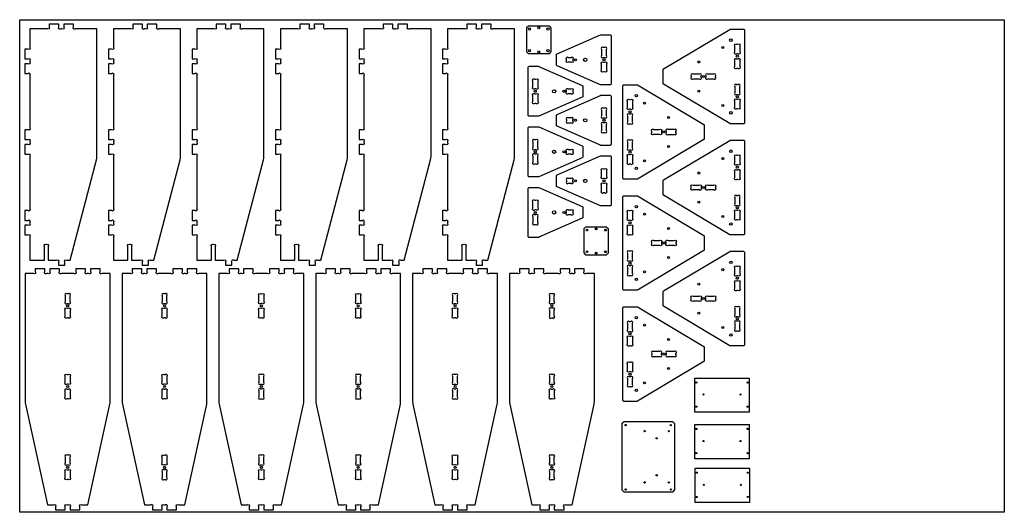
# Model space of a CAD drawing. Header units: millimetres. Extents: x 0 to 2440, y 0 to 1220.
import ezdxf

# ---------------------------------------------------------------- set-up
doc = ezdxf.new("R2010")
doc.units = ezdxf.units.MM
doc.header["$MEASUREMENT"] = 0
doc.layers.add('Cutout', color=3, linetype='Continuous', true_color=0x00ff00)
doc.layers.add('Material', color=254, linetype='Continuous', true_color=0xe6e6e6)

msp = doc.modelspace()

# ---------------------------------------------------------------- linework, layer by layer
at = {"layer": 'Cutout'}
for points in [[(25.1, 1151.6, -1), (20.6, 1147.1), (13.1, 1147.1), (13.1, 1123.1), (20.6, 1123.1, -1), (25.1, 1118.6), (25.1, 1115.6, -1), (20.6, 1111.1), (13.1, 1111.1), (13.1, 1087.1), (20.6, 1087.1, -1), (25.1, 1082.6), (25.1, 951.6, -1), (20.6, 947.1), (13.1, 947.1), (13.1, 923.1), (20.6, 923.1, -1), (25.1, 918.6), (25.1, 915.6, -1), (20.6, 911.1), (13.1, 911.1), (13.1, 887.1), (20.6, 887.1, -1), (25.1, 882.6), (25.1, 751.6, -1), (20.6, 747.1), (13.1, 747.1), (13.1, 723.1), (20.6, 723.1, -1), (25.1, 718.6), (25.1, 715.6, -1), (20.6, 711.1), (13.1, 711.1), (13.1, 687.1), (20.6, 687.1, -1), (25.1, 682.6), (25.1, 624.1), (61.2, 624.1), (61.2, 658.6, -0.994416), (65.7, 663.1, -0.994416), (70.2, 658.6), (70.2, 624.1), (91.6, 624.1, -1), (96.1, 619.6), (96.1, 612.1), (112.1, 612.1), (112.1, 619.6, -1), (116.7, 624.1), (125.1, 624.1), (190.4, 873.3, 0.064096), (191.4, 880.9), (191.4, 1197.1), (137.7, 1197.1, -1), (133.1, 1201.6), (133.1, 1209.1), (109.1, 1209.1), (109.1, 1201.6, -1), (104.6, 1197.1), (101.7, 1197.1, -1), (97.1, 1201.6), (97.1, 1209.1), (73.1, 1209.1), (73.1, 1201.6, -1), (68.6, 1197.1), (25.1, 1197.1)], [(232.1, 1151.6, -1), (227.6, 1147.1), (220.1, 1147.1), (220.1, 1123.1), (227.6, 1123.1, -1), (232.1, 1118.6), (232.1, 1115.6, -1), (227.6, 1111.1), (220.1, 1111.1), (220.1, 1087.1), (227.6, 1087.1, -1), (232.1, 1082.6), (232.1, 951.6, -1), (227.6, 947.1), (220.1, 947.1), (220.1, 923.1), (227.6, 923.1, -1), (232.1, 918.6), (232.1, 915.6, -1), (227.6, 911.1), (220.1, 911.1), (220.1, 887.1), (227.6, 887.1, -1), (232.1, 882.6), (232.1, 751.6, -1), (227.6, 747.1), (220.1, 747.1), (220.1, 723.1), (227.6, 723.1, -1), (232.1, 718.6), (232.1, 715.6, -1), (227.6, 711.1), (220.1, 711.1), (220.1, 687.1), (227.6, 687.1, -1), (232.1, 682.6), (232.1, 624.1), (268.2, 624.1), (268.2, 658.6, -0.994416), (272.7, 663.1, -0.994416), (277.2, 658.6), (277.2, 624.1), (298.6, 624.1, -1), (303.1, 619.6), (303.1, 612.1), (319.1, 612.1), (319.1, 619.6, -1), (323.7, 624.1), (332.1, 624.1), (397.4, 873.3, 0.064096), (398.4, 880.9), (398.4, 1197.1), (344.7, 1197.1, -1), (340.1, 1201.6), (340.1, 1209.1), (316.1, 1209.1), (316.1, 1201.6, -1), (311.6, 1197.1), (308.7, 1197.1, -1), (304.1, 1201.6), (304.1, 1209.1), (280.1, 1209.1), (280.1, 1201.6, -1), (275.6, 1197.1), (232.1, 1197.1)], [(439.1, 1151.6, -1), (434.6, 1147.1), (427.1, 1147.1), (427.1, 1123.1), (434.6, 1123.1, -1), (439.1, 1118.6), (439.1, 1115.6, -1), (434.6, 1111.1), (427.1, 1111.1), (427.1, 1087.1), (434.6, 1087.1, -1), (439.1, 1082.6), (439.1, 951.6, -1), (434.6, 947.1), (427.1, 947.1), (427.1, 923.1), (434.6, 923.1, -1), (439.1, 918.6), (439.1, 915.6, -1), (434.6, 911.1), (427.1, 911.1), (427.1, 887.1), (434.6, 887.1, -1), (439.1, 882.6), (439.1, 751.6, -1), (434.6, 747.1), (427.1, 747.1), (427.1, 723.1), (434.6, 723.1, -1), (439.1, 718.6), (439.1, 715.6, -1), (434.6, 711.1), (427.1, 711.1), (427.1, 687.1), (434.6, 687.1, -1), (439.1, 682.6), (439.1, 624.1), (475.2, 624.1), (475.2, 658.6, -0.994416), (479.7, 663.1, -0.994416), (484.2, 658.6), (484.2, 624.1), (505.6, 624.1, -1), (510.1, 619.6), (510.1, 612.1), (526.1, 612.1), (526.1, 619.6, -1), (530.7, 624.1), (539.1, 624.1), (604.4, 873.3, 0.064096), (605.4, 880.9), (605.4, 1197.1), (551.7, 1197.1, -1), (547.1, 1201.6), (547.1, 1209.1), (523.1, 1209.1), (523.1, 1201.6, -1), (518.6, 1197.1), (515.7, 1197.1, -1), (511.1, 1201.6), (511.1, 1209.1), (487.1, 1209.1), (487.1, 1201.6, -1), (482.6, 1197.1), (439.1, 1197.1)], [(646.1, 1151.6, -1), (641.6, 1147.1), (634.1, 1147.1), (634.1, 1123.1), (641.6, 1123.1, -1), (646.1, 1118.6), (646.1, 1115.6, -1), (641.6, 1111.1), (634.1, 1111.1), (634.1, 1087.1), (641.6, 1087.1, -1), (646.1, 1082.6), (646.1, 951.6, -1), (641.6, 947.1), (634.1, 947.1), (634.1, 923.1), (641.6, 923.1, -1), (646.1, 918.6), (646.1, 915.6, -1), (641.6, 911.1), (634.1, 911.1), (634.1, 887.1), (641.6, 887.1, -1), (646.1, 882.6), (646.1, 751.6, -1), (641.6, 747.1), (634.1, 747.1), (634.1, 723.1), (641.6, 723.1, -1), (646.1, 718.6), (646.1, 715.6, -1), (641.6, 711.1), (634.1, 711.1), (634.1, 687.1), (641.6, 687.1, -1), (646.1, 682.6), (646.1, 624.1), (682.2, 624.1), (682.2, 658.6, -0.994416), (686.7, 663.1, -0.994416), (691.2, 658.6), (691.2, 624.1), (712.6, 624.1, -1), (717.1, 619.6), (717.1, 612.1), (733.1, 612.1), (733.1, 619.6, -1), (737.7, 624.1), (746.1, 624.1), (811.4, 873.3, 0.064096), (812.4, 880.9), (812.4, 1197.1), (758.7, 1197.1, -1), (754.1, 1201.6), (754.1, 1209.1), (730.1, 1209.1), (730.1, 1201.6, -1), (725.6, 1197.1), (722.7, 1197.1, -1), (718.1, 1201.6), (718.1, 1209.1), (694.1, 1209.1), (694.1, 1201.6, -1), (689.6, 1197.1), (646.1, 1197.1)], [(853.1, 1151.6, -1), (848.6, 1147.1), (841.1, 1147.1), (841.1, 1123.1), (848.6, 1123.1, -1), (853.1, 1118.6), (853.1, 1115.6, -1), (848.6, 1111.1), (841.1, 1111.1), (841.1, 1087.1), (848.6, 1087.1, -1), (853.1, 1082.6), (853.1, 951.6, -1), (848.6, 947.1), (841.1, 947.1), (841.1, 923.1), (848.6, 923.1, -1), (853.1, 918.6), (853.1, 915.6, -1), (848.6, 911.1), (841.1, 911.1), (841.1, 887.1), (848.6, 887.1, -1), (853.1, 882.6), (853.1, 751.6, -1), (848.6, 747.1), (841.1, 747.1), (841.1, 723.1), (848.6, 723.1, -1), (853.1, 718.6), (853.1, 715.6, -1), (848.6, 711.1), (841.1, 711.1), (841.1, 687.1), (848.6, 687.1, -1), (853.1, 682.6), (853.1, 624.1), (889.2, 624.1), (889.2, 658.6, -0.994416), (893.7, 663.1, -0.994416), (898.2, 658.6), (898.2, 624.1), (919.6, 624.1, -1), (924.1, 619.6), (924.1, 612.1), (940.1, 612.1), (940.1, 619.6, -1), (944.7, 624.1), (953.1, 624.1), (1018.4, 873.3, 0.064096), (1019.4, 880.9), (1019.4, 1197.1), (965.7, 1197.1, -1), (961.1, 1201.6), (961.1, 1209.1), (937.1, 1209.1), (937.1, 1201.6, -1), (932.6, 1197.1), (929.7, 1197.1, -1), (925.1, 1201.6), (925.1, 1209.1), (901.1, 1209.1), (901.1, 1201.6, -1), (896.6, 1197.1), (853.1, 1197.1)], [(1060.1, 1151.6, -1), (1055.6, 1147.1), (1048.1, 1147.1), (1048.1, 1123.1), (1055.6, 1123.1, -1), (1060.1, 1118.6), (1060.1, 1115.6, -1), (1055.6, 1111.1), (1048.1, 1111.1), (1048.1, 1087.1), (1055.6, 1087.1, -1), (1060.1, 1082.6), (1060.1, 951.6, -1), (1055.6, 947.1), (1048.1, 947.1), (1048.1, 923.1), (1055.6, 923.1, -1), (1060.1, 918.6), (1060.1, 915.6, -1), (1055.6, 911.1), (1048.1, 911.1), (1048.1, 887.1), (1055.6, 887.1, -1), (1060.1, 882.6), (1060.1, 751.6, -1), (1055.6, 747.1), (1048.1, 747.1), (1048.1, 723.1), (1055.6, 723.1, -1), (1060.1, 718.6), (1060.1, 715.6, -1), (1055.6, 711.1), (1048.1, 711.1), (1048.1, 687.1), (1055.6, 687.1, -1), (1060.1, 682.6), (1060.1, 624.1), (1096.2, 624.1), (1096.2, 658.6, -0.994416), (1100.7, 663.1, -0.994416), (1105.2, 658.6), (1105.2, 624.1), (1126.6, 624.1, -1), (1131.1, 619.6), (1131.1, 612.1), (1147.1, 612.1), (1147.1, 619.6, -1), (1151.7, 624.1), (1160.1, 624.1), (1225.4, 873.3, 0.064096), (1226.4, 880.9), (1226.4, 1197.1), (1172.7, 1197.1, -1), (1168.1, 1201.6), (1168.1, 1209.1), (1144.1, 1209.1), (1144.1, 1201.6, -1), (1139.6, 1197.1), (1136.7, 1197.1, -1), (1132.1, 1201.6), (1132.1, 1209.1), (1108.1, 1209.1), (1108.1, 1201.6, -1), (1103.6, 1197.1), (1060.1, 1197.1)], [(1310.6, 1135.1), (1262.2, 1135.1, -0.198912), (1260.8, 1135.7), (1257, 1139.5, -0.198912), (1256.4, 1140.9), (1256.4, 1199.9, -0.218944), (1257.1, 1201.4), (1260.8, 1204.6, -0.179033), (1262.1, 1205.1), (1310.6, 1205.1, -0.198912), (1312, 1204.5), (1315.8, 1200.7, -0.198912), (1316.4, 1199.3), (1316.4, 1140.9, -0.198912), (1315.8, 1139.5), (1312, 1135.7, -0.198912)], [(1761.2, 962.1, -0.135317), (1759.7, 962.6), (1595.6, 1060.5, -0.264094), (1594.2, 1063), (1594.2, 1095.6, -0.264094), (1595.6, 1098.2), (1759.7, 1196.1, -0.135317), (1761.2, 1196.5), (1793.4, 1196.5, -0.414214), (1796.4, 1193.5), (1796.4, 965.1, -0.414214), (1793.4, 962.1)], [(1463.1, 1182.8, -0.414214), (1466.1, 1179.8), (1466.1, 1061.8, -0.414214), (1463.1, 1058.8), (1440.2, 1058.8, -0.103999), (1439, 1059), (1331.9, 1106.1, -0.297403), (1330.1, 1108.9), (1330.1, 1132.6, -0.297403), (1331.9, 1135.4), (1439, 1182.5, -0.103999), (1440.2, 1182.8)], [(1449.6, 1126.8, 1), (1454.1, 1131.3), (1454.1, 1146.2, 1), (1449.6, 1150.8), (1446.6, 1150.8, 1), (1442.1, 1146.2), (1442.1, 1131.3, 1), (1446.6, 1126.8)], [(1784.4, 1140.1, -1), (1779.9, 1135.5), (1776.9, 1135.5, -1), (1772.4, 1140.1), (1772.4, 1155, -1), (1776.9, 1159.5), (1779.9, 1159.5, -1), (1784.4, 1155)], [(1371.1, 1119.3, -1), (1366.6, 1114.8), (1359.6, 1114.8, -1), (1355.1, 1119.3), (1355.1, 1122.2, -1), (1359.6, 1126.8), (1366.6, 1126.8, -1), (1371.1, 1122.2)], [(1779.9, 1123.5, -1), (1784.4, 1119), (1784.4, 1104.1, -1), (1779.9, 1099.5), (1776.9, 1099.5, -1), (1772.4, 1104.1), (1772.4, 1119, -1), (1776.9, 1123.5)], [(1262.8, 980.7, -0.414214), (1259.8, 983.7), (1259.8, 1101.7, -0.414214), (1262.8, 1104.7), (1285.7, 1104.7, -0.103999), (1286.9, 1104.5), (1394.1, 1057.3, -0.297403), (1395.8, 1054.6), (1395.8, 1030.9, -0.297403), (1394.1, 1028.1), (1286.9, 981, -0.103999), (1285.7, 980.7)], [(1449.6, 1114.8, -1), (1454.1, 1110.2), (1454.1, 1095.3, -1), (1449.6, 1090.8), (1446.6, 1090.8, -1), (1442.1, 1095.3), (1442.1, 1110.2, -1), (1446.6, 1114.8)], [(1276.4, 1048.7, -1), (1271.8, 1053.3), (1271.8, 1068.2, -1), (1276.4, 1072.7), (1279.3, 1072.7, -1), (1283.8, 1068.2), (1283.8, 1053.3, -1), (1279.3, 1048.7)], [(1683.9, 1073.3, 1), (1688.4, 1077.9), (1688.4, 1080.8, 1), (1683.9, 1085.3), (1668.9, 1085.3, 1), (1664.4, 1080.8), (1664.4, 1077.9, 1), (1668.9, 1073.3)], [(1700.4, 1077.9, 1), (1704.9, 1073.3), (1719.9, 1073.3, 1), (1724.4, 1077.9), (1724.4, 1080.8, 1), (1719.9, 1085.3), (1704.9, 1085.3, 1), (1700.4, 1080.8)], [(1354.8, 1044.2, -1), (1359.4, 1048.7), (1366.3, 1048.7, -1), (1370.8, 1044.2), (1370.8, 1041.3, -1), (1366.3, 1036.7), (1359.4, 1036.7, -1), (1354.8, 1041.3)], [(1529.6, 1059.1, -0.135317), (1531.1, 1058.7), (1695.2, 960.8, -0.264094), (1696.6, 958.2), (1696.6, 925.7, -0.264094), (1695.2, 923.1), (1531.1, 825.2, -0.135317), (1529.6, 824.8), (1497.4, 824.8, -0.414214), (1494.4, 827.8), (1494.4, 1056.1, -0.414214), (1497.4, 1059.1)], [(1779.9, 1035.1, 1), (1784.4, 1039.7), (1784.4, 1054.6, 1), (1779.9, 1059.1), (1776.9, 1059.1, 1), (1772.4, 1054.6), (1772.4, 1039.7, 1), (1776.9, 1035.1)], [(1271.8, 1032.2, -1), (1276.4, 1036.7), (1279.3, 1036.7, -1), (1283.8, 1032.2), (1283.8, 1017.3, -1), (1279.3, 1012.7), (1276.4, 1012.7, -1), (1271.8, 1017.3)], [(1463.1, 1032.8, -0.414214), (1466.1, 1029.8), (1466.1, 911.8, -0.414214), (1463.1, 908.8), (1440.2, 908.8, -0.103999), (1439, 909), (1331.9, 956.1, -0.297403), (1330.1, 958.9), (1330.1, 982.6, -0.297403), (1331.9, 985.4), (1439, 1032.5, -0.103999), (1440.2, 1032.8)], [(1449.6, 976.8, 1), (1454.1, 981.3), (1454.1, 996.2, 1), (1449.6, 1000.8), (1446.6, 1000.8, 1), (1442.1, 996.2), (1442.1, 981.3, 1), (1446.6, 976.8)], [(1513.9, 1022.1, -1), (1518.4, 1017.6), (1518.4, 1002.7, -1), (1513.9, 998.1), (1510.9, 998.1, -1), (1506.4, 1002.7), (1506.4, 1017.6, -1), (1510.9, 1022.1)], [(1776.9, 999.1, -1), (1772.4, 1003.7), (1772.4, 1018.6, -1), (1776.9, 1023.1), (1779.9, 1023.1, -1), (1784.4, 1018.6), (1784.4, 1003.7, -1), (1779.9, 999.1)], [(1366.6, 964.8, 1), (1371.1, 969.3), (1371.1, 972.2, 1), (1366.6, 976.8), (1359.6, 976.8, 1), (1355.1, 972.2), (1355.1, 969.3, 1), (1359.6, 964.8)], [(1510.9, 986.1, 1), (1506.4, 981.6), (1506.4, 966.7, 1), (1510.9, 962.1), (1513.9, 962.1, 1), (1518.4, 966.7), (1518.4, 981.6, 1), (1513.9, 986.1)], [(1262.8, 830.7, -0.414214), (1259.8, 833.7), (1259.8, 951.7, -0.414214), (1262.8, 954.7), (1285.7, 954.7, -0.103999), (1286.9, 954.5), (1394.1, 907.3, -0.297403), (1395.8, 904.6), (1395.8, 880.9, -0.297403), (1394.1, 878.1), (1286.9, 831, -0.103999), (1285.7, 830.7)], [(1454.1, 960.2, 1), (1449.6, 964.8), (1446.6, 964.8, 1), (1442.1, 960.2), (1442.1, 945.3, 1), (1446.6, 940.8), (1449.6, 940.8, 1), (1454.1, 945.3)], [(1585.9, 948, -1), (1590.4, 943.4), (1590.4, 940.5, -1), (1585.9, 936), (1570.9, 936, -1), (1566.4, 940.5), (1566.4, 943.4, -1), (1570.9, 948)], [(1606.9, 948, 1), (1602.4, 943.4), (1602.4, 940.5, 1), (1606.9, 936), (1621.9, 936, 1), (1626.4, 940.5), (1626.4, 943.4, 1), (1621.9, 948)], [(1271.8, 903.3, 1), (1276.4, 898.7), (1279.3, 898.7, 1), (1283.8, 903.3), (1283.8, 918.2, 1), (1279.3, 922.7), (1276.4, 922.7, 1), (1271.8, 918.2)], [(1506.4, 902.3, 1), (1510.9, 897.8), (1513.9, 897.8, 1), (1518.4, 902.3), (1518.4, 917.2, 1), (1513.9, 921.8), (1510.9, 921.8, 1), (1506.4, 917.2)], [(1761.2, 687.1, -0.135317), (1759.7, 687.6), (1595.6, 785.5, -0.264094), (1594.2, 788), (1594.2, 820.6, -0.264094), (1595.6, 823.2), (1759.7, 921.1, -0.135317), (1761.2, 921.5), (1793.4, 921.5, -0.414214), (1796.4, 918.5), (1796.4, 690.1, -0.414214), (1793.4, 687.1)], [(1276.4, 886.7, 1), (1271.8, 882.2), (1271.8, 867.3, 1), (1276.4, 862.7), (1279.3, 862.7, 1), (1283.8, 867.3), (1283.8, 882.2, 1), (1279.3, 886.7)], [(1463.1, 882.8, -0.414214), (1466.1, 879.8), (1466.1, 761.8, -0.414214), (1463.1, 758.8), (1440.2, 758.8, -0.103999), (1439, 759), (1331.9, 806.1, -0.297403), (1330.1, 808.9), (1330.1, 832.6, -0.297403), (1331.9, 835.4), (1439, 882.5, -0.103999), (1440.2, 882.8)], [(1354.8, 894.2, -1), (1359.4, 898.7), (1366.3, 898.7, -1), (1370.8, 894.2), (1370.8, 891.3, -1), (1366.3, 886.7), (1359.4, 886.7, -1), (1354.8, 891.3)], [(1506.4, 881.2, -1), (1510.9, 885.8), (1513.9, 885.8, -1), (1518.4, 881.2), (1518.4, 866.3, -1), (1513.9, 861.8), (1510.9, 861.8, -1), (1506.4, 866.3)], [(1784.4, 865.1, -1), (1779.9, 860.5), (1776.9, 860.5, -1), (1772.4, 865.1), (1772.4, 880, -1), (1776.9, 884.5), (1779.9, 884.5, -1), (1784.4, 880)], [(1454.1, 831.3, -1), (1449.6, 826.8), (1446.6, 826.8, -1), (1442.1, 831.3), (1442.1, 846.2, -1), (1446.6, 850.8), (1449.6, 850.8, -1), (1454.1, 846.2)], [(1779.9, 848.5, -1), (1784.4, 844), (1784.4, 829.1, -1), (1779.9, 824.5), (1776.9, 824.5, -1), (1772.4, 829.1), (1772.4, 844, -1), (1776.9, 848.5)], [(1366.6, 814.8, 1), (1371.1, 819.3), (1371.1, 822.2, 1), (1366.6, 826.8), (1359.6, 826.8, 1), (1355.1, 822.2), (1355.1, 819.3, 1), (1359.6, 814.8)], [(1449.6, 814.8, -1), (1454.1, 810.2), (1454.1, 795.3, -1), (1449.6, 790.8), (1446.6, 790.8, -1), (1442.1, 795.3), (1442.1, 810.2, -1), (1446.6, 814.8)], [(1688.4, 802.9, -1), (1683.9, 798.3), (1668.9, 798.3, -1), (1664.4, 802.9), (1664.4, 805.8, -1), (1668.9, 810.3), (1683.9, 810.3, -1), (1688.4, 805.8)], [(1704.9, 798.3, -1), (1700.4, 802.9), (1700.4, 805.8, -1), (1704.9, 810.3), (1719.9, 810.3, -1), (1724.4, 805.8), (1724.4, 802.9, -1), (1719.9, 798.3)], [(1262.8, 680.7, -0.414214), (1259.8, 683.7), (1259.8, 801.7, -0.414214), (1262.8, 804.7), (1285.7, 804.7, -0.103999), (1286.9, 804.5), (1394.1, 757.3, -0.297403), (1395.8, 754.6), (1395.8, 730.9, -0.297403), (1394.1, 728.1), (1286.9, 681, -0.103999), (1285.7, 680.7)], [(1529.6, 784.1, -0.135317), (1531.1, 783.7), (1695.2, 685.8, -0.264094), (1696.6, 683.2), (1696.6, 650.7, -0.264094), (1695.2, 648.1), (1531.1, 550.2, -0.135317), (1529.6, 549.8), (1497.4, 549.8, -0.414214), (1494.4, 552.8), (1494.4, 781.1, -0.414214), (1497.4, 784.1)], [(1779.9, 760.1, 1), (1784.4, 764.7), (1784.4, 779.6, 1), (1779.9, 784.1), (1776.9, 784.1, 1), (1772.4, 779.6), (1772.4, 764.7, 1), (1776.9, 760.1)], [(1276.4, 748.7, -1), (1271.8, 753.3), (1271.8, 768.2, -1), (1276.4, 772.7), (1279.3, 772.7, -1), (1283.8, 768.2), (1283.8, 753.3, -1), (1279.3, 748.7)], [(1276.4, 736.7, 1), (1271.8, 732.2), (1271.8, 717.3, 1), (1276.4, 712.7), (1279.3, 712.7, 1), (1283.8, 717.3), (1283.8, 732.2, 1), (1279.3, 736.7)], [(1354.8, 744.2, -1), (1359.4, 748.7), (1366.3, 748.7, -1), (1370.8, 744.2), (1370.8, 741.3, -1), (1366.3, 736.7), (1359.4, 736.7, -1), (1354.8, 741.3)], [(1513.9, 747.1, -1), (1518.4, 742.6), (1518.4, 727.7, -1), (1513.9, 723.1), (1510.9, 723.1, -1), (1506.4, 727.7), (1506.4, 742.6, -1), (1510.9, 747.1)], [(1776.9, 724.1, -1), (1772.4, 728.7), (1772.4, 743.6, -1), (1776.9, 748.1), (1779.9, 748.1, -1), (1784.4, 743.6), (1784.4, 728.7, -1), (1779.9, 724.1)], [(1506.4, 706.6, -1), (1510.9, 711.1), (1513.9, 711.1, -1), (1518.4, 706.6), (1518.4, 691.7, -1), (1513.9, 687.1), (1510.9, 687.1, -1), (1506.4, 691.7)], [(1404.5, 637, -0.198912), (1403.1, 637.6), (1399.3, 641.4, -0.198912), (1398.7, 642.9), (1398.7, 701.8, -0.218944), (1399.4, 703.3), (1403.1, 706.6, -0.179033), (1404.4, 707), (1452.9, 707, -0.198912), (1454.3, 706.4), (1458.1, 702.6, -0.198912), (1458.7, 701.2), (1458.7, 642.9, -0.198912), (1458.1, 641.4), (1454.3, 637.6, -0.198912), (1452.9, 637)], [(1585.9, 673, -1), (1590.4, 668.4), (1590.4, 665.5, -1), (1585.9, 661), (1570.9, 661, -1), (1566.4, 665.5), (1566.4, 668.4, -1), (1570.9, 673)], [(1602.4, 668.4, -1), (1606.9, 673), (1621.9, 673, -1), (1626.4, 668.4), (1626.4, 665.5, -1), (1621.9, 661), (1606.9, 661, -1), (1602.4, 665.5)], [(1506.4, 627.3, 1), (1510.9, 622.8), (1513.9, 622.8, 1), (1518.4, 627.3), (1518.4, 642.2, 1), (1513.9, 646.8), (1510.9, 646.8, 1), (1506.4, 642.2)], [(1761.2, 412.1, -0.135317), (1759.7, 412.6), (1595.6, 510.5, -0.264094), (1594.2, 513), (1594.2, 545.6, -0.264094), (1595.6, 548.2), (1759.7, 646.1, -0.135317), (1761.2, 646.5), (1793.4, 646.5, -0.414214), (1796.4, 643.5), (1796.4, 415.1, -0.414214), (1793.4, 412.1)], [(1510.9, 610.8, 1), (1506.4, 606.2), (1506.4, 591.3, 1), (1510.9, 586.8), (1513.9, 586.8, 1), (1518.4, 591.3), (1518.4, 606.2, 1), (1513.9, 610.8)], [(1784.4, 590.1, -1), (1779.9, 585.5), (1776.9, 585.5, -1), (1772.4, 590.1), (1772.4, 605, -1), (1776.9, 609.5), (1779.9, 609.5, -1), (1784.4, 605)], [(203.6, 591.3, -1), (199.1, 595.9), (199.1, 603.3), (175.1, 603.3), (175.1, 595.9, -1), (170.5, 591.3), (167.6, 591.3, -1), (163.1, 595.9), (163.1, 603.3), (139.1, 603.3), (139.1, 595.9, -1), (134.5, 591.3), (103.2, 591.3, -1), (98.7, 595.9), (98.7, 603.3), (74.7, 603.3), (74.7, 595.9, -1), (70.2, 591.3), (67.2, 591.3, -1), (62.7, 595.9), (62.7, 603.3), (38.7, 603.3), (38.7, 595.9, -1), (34.2, 591.3), (13.7, 591.3), (13.7, 274.6, 0.053748), (14.4, 268.2), (68.9, 18.3), (84.3, 18.3, -1), (88.9, 13.8), (88.9, 6.3), (112.9, 6.3), (112.9, 13.8, -1), (117.4, 18.3), (120.3, 18.3, -1), (124.9, 13.8), (124.9, 6.3), (148.9, 6.3), (148.9, 13.8, -1), (153.4, 18.3), (168.9, 18.3), (223.4, 268.2, 0.053748), (224.1, 274.6), (224.1, 591.3)], [(443.6, 591.3, -1), (439.1, 595.9), (439.1, 603.3), (415.1, 603.3), (415.1, 595.9, -1), (410.5, 591.3), (407.6, 591.3, -1), (403.1, 595.9), (403.1, 603.3), (379.1, 603.3), (379.1, 595.9, -1), (374.5, 591.3), (343.2, 591.3, -1), (338.7, 595.9), (338.7, 603.3), (314.7, 603.3), (314.7, 595.9, -1), (310.2, 591.3), (307.2, 591.3, -1), (302.7, 595.9), (302.7, 603.3), (278.7, 603.3), (278.7, 595.9, -1), (274.2, 591.3), (253.7, 591.3), (253.7, 274.6, 0.053748), (254.4, 268.2), (308.9, 18.3), (324.3, 18.3, -1), (328.9, 13.8), (328.9, 6.3), (352.9, 6.3), (352.9, 13.8, -1), (357.4, 18.3), (360.3, 18.3, -1), (364.9, 13.8), (364.9, 6.3), (388.9, 6.3), (388.9, 13.8, -1), (393.4, 18.3), (408.9, 18.3), (463.4, 268.2, 0.053748), (464.1, 274.6), (464.1, 591.3)], [(683.6, 591.3, -1), (679.1, 595.9), (679.1, 603.3), (655.1, 603.3), (655.1, 595.9, -1), (650.5, 591.3), (647.6, 591.3, -1), (643.1, 595.9), (643.1, 603.3), (619.1, 603.3), (619.1, 595.9, -1), (614.5, 591.3), (583.2, 591.3, -1), (578.7, 595.9), (578.7, 603.3), (554.7, 603.3), (554.7, 595.9, -1), (550.2, 591.3), (547.2, 591.3, -1), (542.7, 595.9), (542.7, 603.3), (518.7, 603.3), (518.7, 595.9, -1), (514.2, 591.3), (493.7, 591.3), (493.7, 274.6, 0.053748), (494.4, 268.2), (548.9, 18.3), (564.3, 18.3, -1), (568.9, 13.8), (568.9, 6.3), (592.9, 6.3), (592.9, 13.8, -1), (597.4, 18.3), (600.3, 18.3, -1), (604.9, 13.8), (604.9, 6.3), (628.9, 6.3), (628.9, 13.8, -1), (633.4, 18.3), (648.9, 18.3), (703.4, 268.2, 0.053748), (704.1, 274.6), (704.1, 591.3)], [(923.6, 591.3, -1), (919.1, 595.9), (919.1, 603.3), (895.1, 603.3), (895.1, 595.9, -1), (890.5, 591.3), (887.6, 591.3, -1), (883.1, 595.9), (883.1, 603.3), (859.1, 603.3), (859.1, 595.9, -1), (854.5, 591.3), (823.2, 591.3, -1), (818.7, 595.9), (818.7, 603.3), (794.7, 603.3), (794.7, 595.9, -1), (790.2, 591.3), (787.2, 591.3, -1), (782.7, 595.9), (782.7, 603.3), (758.7, 603.3), (758.7, 595.9, -1), (754.2, 591.3), (733.7, 591.3), (733.7, 274.6, 0.053748), (734.4, 268.2), (788.9, 18.3), (804.3, 18.3, -1), (808.9, 13.8), (808.9, 6.3), (832.9, 6.3), (832.9, 13.8, -1), (837.4, 18.3), (840.3, 18.3, -1), (844.9, 13.8), (844.9, 6.3), (868.9, 6.3), (868.9, 13.8, -1), (873.4, 18.3), (888.9, 18.3), (943.4, 268.2, 0.053748), (944.1, 274.6), (944.1, 591.3)], [(1163.6, 591.3, -1), (1159.1, 595.9), (1159.1, 603.3), (1135.1, 603.3), (1135.1, 595.9, -1), (1130.5, 591.3), (1127.6, 591.3, -1), (1123.1, 595.9), (1123.1, 603.3), (1099.1, 603.3), (1099.1, 595.9, -1), (1094.5, 591.3), (1063.2, 591.3, -1), (1058.7, 595.9), (1058.7, 603.3), (1034.7, 603.3), (1034.7, 595.9, -1), (1030.2, 591.3), (1027.2, 591.3, -1), (1022.7, 595.9), (1022.7, 603.3), (998.7, 603.3), (998.7, 595.9, -1), (994.2, 591.3), (973.7, 591.3), (973.7, 274.6, 0.053748), (974.4, 268.2), (1028.9, 18.3), (1044.3, 18.3, -1), (1048.9, 13.8), (1048.9, 6.3), (1072.9, 6.3), (1072.9, 13.8, -1), (1077.4, 18.3), (1080.3, 18.3, -1), (1084.9, 13.8), (1084.9, 6.3), (1108.9, 6.3), (1108.9, 13.8, -1), (1113.4, 18.3), (1128.9, 18.3), (1183.4, 268.2, 0.053748), (1184.1, 274.6), (1184.1, 591.3)], [(1403.6, 591.3, -1), (1399.1, 595.9), (1399.1, 603.3), (1375.1, 603.3), (1375.1, 595.9, -1), (1370.5, 591.3), (1367.6, 591.3, -1), (1363.1, 595.9), (1363.1, 603.3), (1339.1, 603.3), (1339.1, 595.9, -1), (1334.5, 591.3), (1303.2, 591.3, -1), (1298.7, 595.9), (1298.7, 603.3), (1274.7, 603.3), (1274.7, 595.9, -1), (1270.2, 591.3), (1267.2, 591.3, -1), (1262.7, 595.9), (1262.7, 603.3), (1238.7, 603.3), (1238.7, 595.9, -1), (1234.2, 591.3), (1213.7, 591.3), (1213.7, 274.6, 0.053748), (1214.4, 268.2), (1268.9, 18.3), (1284.3, 18.3, -1), (1288.9, 13.8), (1288.9, 6.3), (1312.9, 6.3), (1312.9, 13.8, -1), (1317.4, 18.3), (1320.3, 18.3, -1), (1324.9, 13.8), (1324.9, 6.3), (1348.9, 6.3), (1348.9, 13.8, -1), (1353.4, 18.3), (1368.9, 18.3), (1423.4, 268.2, 0.053748), (1424.1, 274.6), (1424.1, 591.3)], [(1779.9, 573.5, -1), (1784.4, 569), (1784.4, 554.1, -1), (1779.9, 549.5), (1776.9, 549.5, -1), (1772.4, 554.1), (1772.4, 569, -1), (1776.9, 573.5)], [(124.9, 536.8, 1), (120.3, 541.3), (117.4, 541.3, 1), (112.9, 536.8), (112.9, 521.9, 1), (117.4, 517.3), (120.3, 517.3, 1), (124.9, 521.9)], [(364.9, 536.8, 1), (360.3, 541.3), (357.4, 541.3, 1), (352.9, 536.8), (352.9, 521.9, 1), (357.4, 517.3), (360.3, 517.3, 1), (364.9, 521.9)], [(600.3, 541.3, -1), (604.9, 536.8), (604.9, 521.9, -1), (600.3, 517.3), (597.4, 517.3, -1), (592.9, 521.9), (592.9, 536.8, -1), (597.4, 541.3)], [(840.3, 541.3, -1), (844.9, 536.8), (844.9, 521.9, -1), (840.3, 517.3), (837.4, 517.3, -1), (832.9, 521.9), (832.9, 536.8, -1), (837.4, 541.3)], [(1084.9, 536.8, 1), (1080.3, 541.3), (1077.4, 541.3, 1), (1072.9, 536.8), (1072.9, 521.9, 1), (1077.4, 517.3), (1080.3, 517.3, 1), (1084.9, 521.9)], [(1324.9, 536.8, 1), (1320.3, 541.3), (1317.4, 541.3, 1), (1312.9, 536.8), (1312.9, 521.9, 1), (1317.4, 517.3), (1320.3, 517.3, 1), (1324.9, 521.9)], [(1688.4, 527.9, -1), (1683.9, 523.3), (1668.9, 523.3, -1), (1664.4, 527.9), (1664.4, 530.8, -1), (1668.9, 535.3), (1683.9, 535.3, -1), (1688.4, 530.8)], [(1704.9, 523.3, -1), (1700.4, 527.9), (1700.4, 530.8, -1), (1704.9, 535.3), (1719.9, 535.3, -1), (1724.4, 530.8), (1724.4, 527.9, -1), (1719.9, 523.3)], [(124.9, 485.9, -1), (120.3, 481.3), (117.4, 481.3, -1), (112.9, 485.9), (112.9, 500.8, -1), (117.4, 505.3), (120.3, 505.3, -1), (124.9, 500.8)], [(364.9, 485.9, -1), (360.3, 481.3), (357.4, 481.3, -1), (352.9, 485.9), (352.9, 500.8, -1), (357.4, 505.3), (360.3, 505.3, -1), (364.9, 500.8)], [(604.9, 485.9, -1), (600.3, 481.3), (597.4, 481.3, -1), (592.9, 485.9), (592.9, 500.8, -1), (597.4, 505.3), (600.3, 505.3, -1), (604.9, 500.8)], [(844.9, 485.9, -1), (840.3, 481.3), (837.4, 481.3, -1), (832.9, 485.9), (832.9, 500.8, -1), (837.4, 505.3), (840.3, 505.3, -1), (844.9, 500.8)], [(1084.9, 485.9, -1), (1080.3, 481.3), (1077.4, 481.3, -1), (1072.9, 485.9), (1072.9, 500.8, -1), (1077.4, 505.3), (1080.3, 505.3, -1), (1084.9, 500.8)], [(1320.3, 481.3, 1), (1324.9, 485.9), (1324.9, 500.8, 1), (1320.3, 505.3), (1317.4, 505.3, 1), (1312.9, 500.8), (1312.9, 485.9, 1), (1317.4, 481.3)], [(1529.6, 509.1, -0.135317), (1531.1, 508.7), (1695.2, 410.8, -0.264094), (1696.6, 408.2), (1696.6, 375.7, -0.264094), (1695.2, 373.1), (1531.1, 275.2, -0.135317), (1529.6, 274.8), (1497.4, 274.8, -0.414214), (1494.4, 277.8), (1494.4, 506.1, -0.414214), (1497.4, 509.1)], [(1779.9, 485.1, 1), (1784.4, 489.7), (1784.4, 504.6, 1), (1779.9, 509.1), (1776.9, 509.1, 1), (1772.4, 504.6), (1772.4, 489.7, 1), (1776.9, 485.1)], [(1518.4, 467.6, 1), (1513.9, 472.1), (1510.9, 472.1, 1), (1506.4, 467.6), (1506.4, 452.7, 1), (1510.9, 448.1), (1513.9, 448.1, 1), (1518.4, 452.7)], [(1772.4, 453.7, 1), (1776.9, 449.1), (1779.9, 449.1, 1), (1784.4, 453.7), (1784.4, 468.6, 1), (1779.9, 473.1), (1776.9, 473.1, 1), (1772.4, 468.6)], [(1506.4, 431.6, -1), (1510.9, 436.1), (1513.9, 436.1, -1), (1518.4, 431.6), (1518.4, 416.7, -1), (1513.9, 412.1), (1510.9, 412.1, -1), (1506.4, 416.7)], [(1590.4, 393.4, 1), (1585.9, 398), (1570.9, 398, 1), (1566.4, 393.4), (1566.4, 390.5, 1), (1570.9, 386), (1585.9, 386, 1), (1590.4, 390.5)], [(1606.9, 398, 1), (1602.4, 393.4), (1602.4, 390.5, 1), (1606.9, 386), (1621.9, 386, 1), (1626.4, 390.5), (1626.4, 393.4, 1), (1621.9, 398)], [(1510.9, 347.8, -1), (1506.4, 352.3), (1506.4, 367.2, -1), (1510.9, 371.8), (1513.9, 371.8, -1), (1518.4, 367.2), (1518.4, 352.3, -1), (1513.9, 347.8)], [(120.3, 341.3, -1), (124.9, 336.8), (124.9, 321.9, -1), (120.3, 317.3), (117.4, 317.3, -1), (112.9, 321.9), (112.9, 336.8, -1), (117.4, 341.3)], [(360.3, 341.3, -1), (364.9, 336.8), (364.9, 321.9, -1), (360.3, 317.3), (357.4, 317.3, -1), (352.9, 321.9), (352.9, 336.8, -1), (357.4, 341.3)], [(604.9, 336.8, 1), (600.3, 341.3), (597.4, 341.3, 1), (592.9, 336.8), (592.9, 321.9, 1), (597.4, 317.3), (600.3, 317.3, 1), (604.9, 321.9)], [(844.9, 336.8, 1), (840.3, 341.3), (837.4, 341.3, 1), (832.9, 336.8), (832.9, 321.9, 1), (837.4, 317.3), (840.3, 317.3, 1), (844.9, 321.9)], [(1084.9, 336.8, 1), (1080.3, 341.3), (1077.4, 341.3, 1), (1072.9, 336.8), (1072.9, 321.9, 1), (1077.4, 317.3), (1080.3, 317.3, 1), (1084.9, 321.9)], [(1324.9, 336.8, 1), (1320.3, 341.3), (1317.4, 341.3, 1), (1312.9, 336.8), (1312.9, 321.9, 1), (1317.4, 317.3), (1320.3, 317.3, 1), (1324.9, 321.9)], [(1510.9, 335.8, 1), (1506.4, 331.2), (1506.4, 316.3, 1), (1510.9, 311.8), (1513.9, 311.8, 1), (1518.4, 316.3), (1518.4, 331.2, 1), (1513.9, 335.8)], [(1673.8, 247.6, -0.414214), (1672.8, 248.6), (1672.8, 331.6, -0.414214), (1673.8, 332.6), (1806.8, 332.6, -0.414214), (1807.8, 331.6), (1807.8, 248.6, -0.414214), (1806.8, 247.6)], [(124.9, 285.9, -1), (120.3, 281.3), (117.4, 281.3, -1), (112.9, 285.9), (112.9, 300.8, -1), (117.4, 305.3), (120.3, 305.3, -1), (124.9, 300.8)], [(364.9, 285.9, -1), (360.3, 281.3), (357.4, 281.3, -1), (352.9, 285.9), (352.9, 300.8, -1), (357.4, 305.3), (360.3, 305.3, -1), (364.9, 300.8)], [(600.3, 281.3, 1), (604.9, 285.9), (604.9, 300.8, 1), (600.3, 305.3), (597.4, 305.3, 1), (592.9, 300.8), (592.9, 285.9, 1), (597.4, 281.3)], [(840.3, 281.3, 1), (844.9, 285.9), (844.9, 300.8, 1), (840.3, 305.3), (837.4, 305.3, 1), (832.9, 300.8), (832.9, 285.9, 1), (837.4, 281.3)], [(1080.3, 281.3, 1), (1084.9, 285.9), (1084.9, 300.8, 1), (1080.3, 305.3), (1077.4, 305.3, 1), (1072.9, 300.8), (1072.9, 285.9, 1), (1077.4, 281.3)], [(1324.9, 285.9, -1), (1320.3, 281.3), (1317.4, 281.3, -1), (1312.9, 285.9), (1312.9, 300.8, -1), (1317.4, 305.3), (1320.3, 305.3, -1), (1324.9, 300.8)], [(1618.2, 50.5, -0.198912), (1616.8, 50), (1498.4, 50, -0.198912), (1497, 50.5), (1493.2, 54.4, -0.198912), (1492.6, 55.8), (1492.6, 219.1, -0.198912), (1493.2, 220.5), (1497, 224.4, -0.198912), (1498.4, 225), (1616.8, 225, -0.198912), (1618.2, 224.4), (1622, 220.5, -0.198912), (1622.6, 219.1), (1622.6, 55.8, -0.198912), (1622, 54.4)], [(1673.8, 132.5, -0.414214), (1672.8, 133.5), (1672.8, 216.5, -0.414214), (1673.8, 217.5), (1806.8, 217.5, -0.414214), (1807.8, 216.5), (1807.8, 133.5, -0.414214), (1806.8, 132.5)], [(124.9, 136.8, 1), (120.3, 141.3), (117.4, 141.3, 1), (112.9, 136.8), (112.9, 121.9, 1), (117.4, 117.3), (120.3, 117.3, 1), (124.9, 121.9)], [(360.3, 141.3, -1), (364.9, 136.8), (364.9, 121.9, -1), (360.3, 117.3), (357.4, 117.3, -1), (352.9, 121.9), (352.9, 136.8, -1), (357.4, 141.3)], [(604.9, 136.8, 1), (600.3, 141.3), (597.4, 141.3, 1), (592.9, 136.8), (592.9, 121.9, 1), (597.4, 117.3), (600.3, 117.3, 1), (604.9, 121.9)], [(844.9, 136.8, 1), (840.3, 141.3), (837.4, 141.3, 1), (832.9, 136.8), (832.9, 121.9, 1), (837.4, 117.3), (840.3, 117.3, 1), (844.9, 121.9)], [(1080.3, 141.3, -1), (1084.9, 136.8), (1084.9, 121.9, -1), (1080.3, 117.3), (1077.4, 117.3, -1), (1072.9, 121.9), (1072.9, 136.8, -1), (1077.4, 141.3)], [(1324.9, 136.8, 1), (1320.3, 141.3), (1317.4, 141.3, 1), (1312.9, 136.8), (1312.9, 121.9, 1), (1317.4, 117.3), (1320.3, 117.3, 1), (1324.9, 121.9)], [(124.9, 85.9, -1), (120.3, 81.3), (117.4, 81.3, -1), (112.9, 85.9), (112.9, 100.8, -1), (117.4, 105.3), (120.3, 105.3, -1), (124.9, 100.8)], [(360.3, 81.3, 1), (364.9, 85.9), (364.9, 100.8, 1), (360.3, 105.3), (357.4, 105.3, 1), (352.9, 100.8), (352.9, 85.9, 1), (357.4, 81.3)], [(604.9, 85.9, -1), (600.3, 81.3), (597.4, 81.3, -1), (592.9, 85.9), (592.9, 100.8, -1), (597.4, 105.3), (600.3, 105.3, -1), (604.9, 100.8)], [(844.9, 85.9, -1), (840.3, 81.3), (837.4, 81.3, -1), (832.9, 85.9), (832.9, 100.8, -1), (837.4, 105.3), (840.3, 105.3, -1), (844.9, 100.8)], [(1084.9, 85.9, -1), (1080.3, 81.3), (1077.4, 81.3, -1), (1072.9, 85.9), (1072.9, 100.8, -1), (1077.4, 105.3), (1080.3, 105.3, -1), (1084.9, 100.8)], [(1320.3, 81.3, 1), (1324.9, 85.9), (1324.9, 100.8, 1), (1320.3, 105.3), (1317.4, 105.3, 1), (1312.9, 100.8), (1312.9, 85.9, 1), (1317.4, 81.3)], [(1674.6, 24, -0.414214), (1673.6, 25), (1673.6, 108, -0.414214), (1674.6, 109), (1807.6, 109, -0.414214), (1808.6, 108), (1808.6, 25, -0.414214), (1807.6, 24)]]:
    msp.add_lwpolyline(points, format="xyb", close=True, dxfattribs=at)
for centre, radius in [((1263.4, 1196.9), 2.75), ((1286.4, 1200.1), 2.75), ((1309.4, 1196.9), 2.75), ((1762.4, 1169.3), 3), ((1742.4, 1150.9), 2.5), ((1263.4, 1143.3), 2.75), ((1286.4, 1140.1), 2.75), ((1309.4, 1143.3), 2.75), ((1377.1, 1120.8), 2.5), ((1401.5, 1120.8), 4), ((1448.1, 1120.8), 2.5), ((1778.4, 1129.5), 2.5), ((1682.9, 1115.3), 2.5), ((1694.4, 1079.3), 2.5), ((1277.8, 1042.7), 2.5), ((1324.4, 1042.7), 4), ((1348.8, 1042.7), 2.5), ((1528.4, 1032), 3), ((1682.9, 1043.3), 2.5), ((1778.4, 1029.1), 2.5), ((1548.4, 1013.5), 2.5), ((1742.4, 1007.8), 2.5), ((1512.4, 992.1), 2.5), ((1607.9, 978), 2.5), ((1762.4, 989.3), 3), ((1377.1, 970.8), 2.5), ((1401.5, 970.8), 4), ((1448.1, 970.8), 2.5), ((1596.4, 942), 2.5), ((1607.9, 906), 2.5), ((1277.8, 892.7), 2.5), ((1324.4, 892.7), 4), ((1348.8, 892.7), 2.5), ((1512.4, 891.8), 2.5), ((1762.4, 894.3), 3), ((1528.4, 852), 3), ((1548.4, 870.4), 2.5), ((1742.4, 875.9), 2.5), ((1778.4, 854.5), 2.5), ((1682.9, 840.3), 2.5), ((1377.1, 820.8), 2.5), ((1401.5, 820.8), 4), ((1448.1, 820.8), 2.5), ((1694.4, 804.3), 2.5), ((1528.4, 757), 3), ((1682.9, 768.3), 2.5), ((1778.4, 754.1), 2.5), ((1277.8, 742.7), 2.5), ((1324.4, 742.7), 4), ((1348.8, 742.7), 2.5), ((1548.4, 738.5), 2.5), ((1742.4, 732.8), 2.5), ((1512.4, 717.1), 2.5), ((1762.4, 714.3), 3), ((1405.7, 698.9), 2.1), ((1428.7, 702), 2.1), ((1451.7, 698.9), 2.1), ((1607.9, 703), 2.5), ((1596.4, 667), 2.5), ((1405.7, 645.2), 2.1), ((1428.7, 642), 2.1), ((1451.7, 645.2), 2.1), ((1512.4, 616.8), 2.5), ((1607.9, 631), 2.5), ((1762.4, 619.3), 3), ((1548.4, 595.4), 2.5), ((1742.4, 600.9), 2.5), ((1528.4, 577), 3), ((1682.9, 565.3), 2.5), ((1778.4, 579.5), 2.5), ((118.9, 511.3), 2.5), ((358.9, 511.3), 2.5), ((598.9, 511.3), 2.5), ((838.9, 511.3), 2.5), ((1078.9, 511.3), 2.5), ((1318.9, 511.3), 2.5), ((1694.4, 529.3), 2.5), ((1682.9, 493.3), 2.5), ((1528.4, 482), 3), ((1548.4, 463.5), 2.5), ((1778.4, 479.1), 2.5), ((1512.4, 442.1), 2.5), ((1742.4, 457.8), 2.5), ((1762.4, 439.3), 3), ((1607.9, 428), 2.5), ((1596.4, 392), 2.5), ((1512.4, 341.8), 2.5), ((1607.9, 356), 2.5), ((1548.4, 320.4), 2.5), ((1676.8, 321.6), 1.5), ((1803.8, 321.6), 1.5), ((118.9, 311.3), 2.5), ((358.9, 311.3), 2.5), ((598.9, 311.3), 2.5), ((838.9, 311.3), 2.5), ((1078.9, 311.3), 2.5), ((1318.9, 311.3), 2.5), ((1528.4, 302), 3), ((1694.5, 291.6), 1.5), ((1786.1, 291.6), 1.5), ((1676.8, 261.6), 1.5), ((1803.8, 261.6), 1.5), ((1501.6, 216), 1.5), ((1548.6, 201), 1.5), ((1608.6, 201), 1.5), ((1613.6, 216), 1.5), ((1676.8, 206.5), 1.5), ((1803.8, 206.5), 1.5), ((1578.6, 183.3), 1.5), ((1694.5, 176.5), 1.5), ((1786.1, 176.5), 1.5), ((1676.8, 146.5), 1.5), ((1803.8, 146.5), 1.5), ((118.9, 111.3), 2.5), ((358.9, 111.3), 2.5), ((598.9, 111.3), 2.5), ((838.9, 111.3), 2.5), ((1078.9, 111.3), 2.5), ((1318.9, 111.3), 2.5), ((1677.6, 98), 1.5), ((1804.6, 98), 1.5), ((1548.6, 74), 1.5), ((1578.6, 91.7), 1.5), ((1608.6, 74), 1.5), ((1501.6, 56.5), 1.5), ((1613.6, 56.5), 1.5), ((1695.3, 68), 1.5), ((1786.9, 68), 1.5), ((1677.6, 38), 1.5), ((1804.6, 38), 1.5)]:
    msp.add_circle(centre, radius, dxfattribs=at)
at = {"layer": 'Material'}
msp.add_lwpolyline([(0, 1220), (2440, 1220), (2440, 0), (0, 0)], close=True, dxfattribs=at)

doc.saveas('drawing.dxf')
